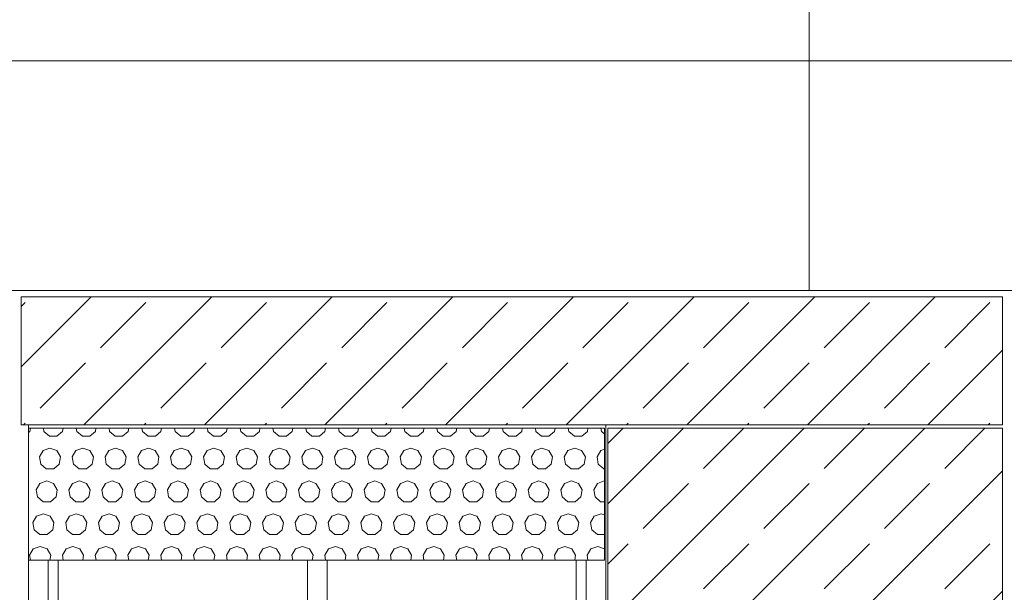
# Model space of a CAD drawing. Header units: millimetres. Extents: x 52659 to 1698020, y -10054 to 104697.
# Tile 186 of 256: x 197516 to 200518, y 13897 to 15644. Entities that reach past the tile are written whole.
import ezdxf

# ---------------------------------------------------------------- set-up
doc = ezdxf.new("R2010")
doc.units = ezdxf.units.MM
doc.header["$MEASUREMENT"] = 0
for name, color, linetype in [('02-04 BRISES SOLEILS CLAIRES', 7, 'Continuous'), ('02-04 CASSETTES CLAIRES', 7, 'Continuous'), ('02-04 Mur.Construction', 7, 'Continuous'), ('05-02 Cotation 200ème 100ème.Cotations', 7, 'Continuous'), ('08-01 2D Dessin général.2D', 7, 'Continuous'), ('Fenêtres ARCHICAD', 7, 'Continuous')]:
    doc.layers.add(name, color=color, linetype=linetype)
doc.styles.add('STYLE_GENERE_3', font='ARIALN.TTF')
doc.dimstyles.new('STYLE_GENERE__1', dxfattribs={"dimtxt": 200, "dimasz": 95, "dimexe": 0.18, "dimexo": 100, "dimgap": 0, "dimtad": 0, "dimlfac": 0.001, "dimzin": 0, "dimdsep": 46, "dimtxsty": 'STYLE_GENERE_3', "dimblk": 'ARROWHEAD_6', "dimblk1": 'ARROWHEAD_6', "dimblk2": 'ARROWHEAD_6', "dimcen": 0.09, "dimclrd": 7, "dimclre": 7, "dimclrt": 7, "dimazin": 0, "dimtfac": 1, "dimtdec": 4, "dimtmove": 2, "dimatfit": 3, "dimfxl": 1, "dimtolj": 1, "dimtzin": 0, "dimarcsym": 0})
doc.dimstyles.new('STYLE_GENERE__2', dxfattribs={"dimtxt": 200, "dimasz": 95, "dimexe": 0.18, "dimexo": 100, "dimgap": 0, "dimtad": 0, "dimlfac": 0.001, "dimzin": 0, "dimdsep": 46, "dimtxsty": 'STYLE_GENERE_3', "dimblk": 'ARROWHEAD_6', "dimblk1": 'ARROWHEAD_6', "dimblk2": 'ARROWHEAD_6', "dimcen": 0.09, "dimclrd": 7, "dimclre": 7, "dimclrt": 7, "dimazin": 0, "dimtfac": 1, "dimtdec": 4, "dimtmove": 0, "dimatfit": 3, "dimfxl": 1, "dimtolj": 1, "dimtzin": 0, "dimarcsym": 0})

# ---------------------------------------------------------------- blocks, each defined once
blk = doc.blocks.new('Élément de coupe_206_1', base_point=(131932.7, 5158.1))
at = {"layer": '02-04 Mur.Construction', "color": 7, "linetype": 'Continuous', "lineweight": 9}
for p, q in [((197542.7, 13146), (197542.7, 14408.1)), ((199302.7, 14408.1), (199302.7, 13146))]:
    blk.add_line(p, q, dxfattribs=at)
blk = doc.blocks.new('Élément de coupe_212_1', base_point=(131932.7, 5158.1))
at = {"layer": 'Fenêtres ARCHICAD', "color": 7, "linetype": 'Continuous', "lineweight": 5}
for p, q in [((197602.7, 13995.5), (197602.7, 13238.1)), ((197632.7, 13268.1), (197632.7, 13995.5)), ((198392.7, 13995.5), (198392.7, 13268.1)), ((198452.7, 13268.1), (198452.7, 13995.5)), ((199212.7, 13995.5), (199212.7, 13268.1)), ((199242.7, 13238.1), (199242.7, 13995.5)), ((198407.7, 13268.1), (197632.7, 13268.1)), ((198437.7, 13268.1), (198407.7, 13268.1)), ((199212.7, 13268.1), (198437.7, 13268.1)), ((197602.7, 13238.1), (199242.7, 13238.1)), ((197542.7, 13178.1), (199302.7, 13178.1)), ((197542.7, 13140.9), (197542.7, 13146)), ((197542.7, 13090.8), (197542.7, 13140.9)), ((199302.7, 13140.9), (197542.7, 13140.9)), ((199302.7, 13140.9), (199302.7, 13146)), ((199302.7, 13090.8), (199302.7, 13140.9)), ((199302.7, 13090.8), (197542.7, 13090.8))]:
    blk.add_line(p, q, dxfattribs=at)
blk = doc.blocks.new('Élément de coupe_236_1', base_point=(131932.7, 5158.1))
at = {"layer": '02-04 Mur.Construction', "color": 7, "linetype": 'Continuous', "lineweight": 9}
for p, q in [((220582.7, 15518.1), (134892.7, 15518.1)), ((220582.7, 14818.1), (134892.7, 14818.1))]:
    blk.add_line(p, q, dxfattribs=at)
blk = doc.blocks.new('*X346', base_point=(131932.7, 5158.1))
at = {"layer": '02-04 BRISES SOLEILS CLAIRES', "color": 7, "linetype": 'Continuous', "lineweight": 5}
for p, q in [((197542.7, 14384.8), (197546.4, 14388)), ((197546.4, 14388), (197548.2, 14398.1)), ((197588, 14398.1), (197589.8, 14388)), ((197589.8, 14388), (197606.9, 14373.6)), ((197629.3, 14373.6), (197646.4, 14388)), ((197646.4, 14388), (197648.2, 14398.1)), ((197688, 14398.1), (197689.8, 14388)), ((197689.8, 14388), (197706.9, 14373.6)), ((197729.3, 14373.6), (197746.4, 14388)), ((197746.4, 14388), (197748.2, 14398.1)), ((197788, 14398.1), (197789.8, 14388)), ((197789.8, 14388), (197806.9, 14373.6)), ((197829.3, 14373.6), (197846.4, 14388)), ((197846.4, 14388), (197848.2, 14398.1)), ((197888, 14398.1), (197889.8, 14388)), ((197889.8, 14388), (197906.9, 14373.6)), ((197929.3, 14373.6), (197946.4, 14388)), ((197946.4, 14388), (197948.2, 14398.1)), ((197988, 14398.1), (197989.8, 14388)), ((197989.8, 14388), (198006.9, 14373.6)), ((198029.3, 14373.6), (198046.4, 14388)), ((198046.4, 14388), (198048.2, 14398.1)), ((198088, 14398.1), (198089.8, 14388)), ((198089.8, 14388), (198106.9, 14373.6)), ((198129.3, 14373.6), (198146.4, 14388)), ((198146.4, 14388), (198148.2, 14398.1)), ((198188, 14398.1), (198189.8, 14388)), ((198189.8, 14388), (198206.9, 14373.6)), ((198229.3, 14373.6), (198246.4, 14388)), ((198246.4, 14388), (198248.2, 14398.1)), ((198288, 14398.1), (198289.8, 14388)), ((198289.8, 14388), (198306.9, 14373.6)), ((198329.3, 14373.6), (198346.4, 14388)), ((198346.4, 14388), (198348.2, 14398.1)), ((198388, 14398.1), (198389.8, 14388)), ((198389.8, 14388), (198406.9, 14373.6)), ((198429.3, 14373.6), (198446.4, 14388)), ((198446.4, 14388), (198448.2, 14398.1)), ((198488, 14398.1), (198489.8, 14388)), ((198489.8, 14388), (198506.9, 14373.6)), ((198529.3, 14373.6), (198546.4, 14388)), ((198546.4, 14388), (198548.2, 14398.1)), ((198588, 14398.1), (198589.8, 14388)), ((198589.8, 14388), (198606.9, 14373.6)), ((198629.3, 14373.6), (198646.4, 14388)), ((198646.4, 14388), (198648.2, 14398.1)), ((198688, 14398.1), (198689.8, 14388)), ((198689.8, 14388), (198706.9, 14373.6)), ((198729.3, 14373.6), (198746.4, 14388)), ((198746.4, 14388), (198748.2, 14398.1)), ((198788, 14398.1), (198789.8, 14388)), ((198789.8, 14388), (198806.9, 14373.6)), ((198829.3, 14373.6), (198846.4, 14388)), ((198846.4, 14388), (198848.2, 14398.1)), ((198888, 14398.1), (198889.8, 14388)), ((198889.8, 14388), (198906.9, 14373.6)), ((198929.3, 14373.6), (198946.4, 14388)), ((198946.4, 14388), (198948.2, 14398.1)), ((198988, 14398.1), (198989.8, 14388)), ((198989.8, 14388), (199006.9, 14373.6)), ((199029.3, 14373.6), (199046.4, 14388)), ((199046.4, 14388), (199048.2, 14398.1)), ((199088, 14398.1), (199089.8, 14388)), ((199089.8, 14388), (199106.9, 14373.6)), ((199129.3, 14373.6), (199146.4, 14388)), ((199146.4, 14388), (199148.2, 14398.1)), ((199188, 14398.1), (199189.8, 14388)), ((199189.8, 14388), (199206.9, 14373.6)), ((199229.3, 14373.6), (199246.4, 14388)), ((199246.4, 14388), (199248.2, 14398.1)), ((199288, 14398.1), (199289.8, 14388)), ((199289.8, 14388), (199298.8, 14380.4)), ((197606.9, 14373.6), (197629.3, 14373.6)), ((197706.9, 14373.6), (197729.3, 14373.6)), ((197806.9, 14373.6), (197829.3, 14373.6)), ((197906.9, 14373.6), (197929.3, 14373.6)), ((198006.9, 14373.6), (198029.3, 14373.6)), ((198106.9, 14373.6), (198129.3, 14373.6)), ((198206.9, 14373.6), (198229.3, 14373.6)), ((198306.9, 14373.6), (198329.3, 14373.6)), ((198406.9, 14373.6), (198429.3, 14373.6)), ((198506.9, 14373.6), (198529.3, 14373.6)), ((198606.9, 14373.6), (198629.3, 14373.6)), ((198706.9, 14373.6), (198729.3, 14373.6)), ((198806.9, 14373.6), (198829.3, 14373.6)), ((198906.9, 14373.6), (198929.3, 14373.6)), ((199006.9, 14373.6), (199029.3, 14373.6)), ((199106.9, 14373.6), (199129.3, 14373.6)), ((199206.9, 14373.6), (199229.3, 14373.6)), ((197587.1, 14329.4), (197575.9, 14310)), ((197608.1, 14337), (197587.1, 14329.4)), ((197629.1, 14329.4), (197608.1, 14337)), ((197640.3, 14310), (197629.1, 14329.4)), ((197687.1, 14329.4), (197675.9, 14310)), ((197708.1, 14337), (197687.1, 14329.4)), ((197729.1, 14329.4), (197708.1, 14337)), ((197740.3, 14310), (197729.1, 14329.4)), ((197787.1, 14329.4), (197775.9, 14310)), ((197808.1, 14337), (197787.1, 14329.4)), ((197829.1, 14329.4), (197808.1, 14337)), ((197840.3, 14310), (197829.1, 14329.4)), ((197887.1, 14329.4), (197875.9, 14310)), ((197908.1, 14337), (197887.1, 14329.4)), ((197929.1, 14329.4), (197908.1, 14337)), ((197940.3, 14310), (197929.1, 14329.4)), ((197987.1, 14329.4), (197975.9, 14310)), ((198008.1, 14337), (197987.1, 14329.4)), ((198029.1, 14329.4), (198008.1, 14337)), ((198040.3, 14310), (198029.1, 14329.4)), ((198087.1, 14329.4), (198075.9, 14310)), ((198108.1, 14337), (198087.1, 14329.4)), ((198129.1, 14329.4), (198108.1, 14337)), ((198140.3, 14310), (198129.1, 14329.4)), ((198187.1, 14329.4), (198175.9, 14310)), ((198208.1, 14337), (198187.1, 14329.4)), ((198229.1, 14329.4), (198208.1, 14337)), ((198240.3, 14310), (198229.1, 14329.4)), ((198287.1, 14329.4), (198275.9, 14310)), ((198308.1, 14337), (198287.1, 14329.4)), ((198329.1, 14329.4), (198308.1, 14337)), ((198340.3, 14310), (198329.1, 14329.4)), ((198387.1, 14329.4), (198375.9, 14310)), ((198408.1, 14337), (198387.1, 14329.4)), ((198429.1, 14329.4), (198408.1, 14337)), ((198440.3, 14310), (198429.1, 14329.4)), ((198487.1, 14329.4), (198475.9, 14310)), ((198508.1, 14337), (198487.1, 14329.4)), ((198529.1, 14329.4), (198508.1, 14337)), ((198540.3, 14310), (198529.1, 14329.4)), ((198587.1, 14329.4), (198575.9, 14310)), ((198608.1, 14337), (198587.1, 14329.4)), ((198629.1, 14329.4), (198608.1, 14337)), ((198640.3, 14310), (198629.1, 14329.4)), ((198687.1, 14329.4), (198675.9, 14310)), ((198708.1, 14337), (198687.1, 14329.4)), ((198729.1, 14329.4), (198708.1, 14337)), ((198740.3, 14310), (198729.1, 14329.4)), ((198787.1, 14329.4), (198775.9, 14310)), ((198808.1, 14337), (198787.1, 14329.4)), ((198829.1, 14329.4), (198808.1, 14337)), ((198840.3, 14310), (198829.1, 14329.4)), ((198887.1, 14329.4), (198875.9, 14310)), ((198908.1, 14337), (198887.1, 14329.4)), ((198929.1, 14329.4), (198908.1, 14337)), ((198940.3, 14310), (198929.1, 14329.4)), ((198987.1, 14329.4), (198975.9, 14310)), ((199008.1, 14337), (198987.1, 14329.4)), ((199029.1, 14329.4), (199008.1, 14337)), ((199040.3, 14310), (199029.1, 14329.4)), ((199087.1, 14329.4), (199075.9, 14310)), ((199108.1, 14337), (199087.1, 14329.4)), ((199129.1, 14329.4), (199108.1, 14337)), ((199140.3, 14310), (199129.1, 14329.4)), ((199187.1, 14329.4), (199175.9, 14310)), ((199208.1, 14337), (199187.1, 14329.4)), ((199229.1, 14329.4), (199208.1, 14337)), ((199240.3, 14310), (199229.1, 14329.4)), ((199287.1, 14329.4), (199275.9, 14310)), ((199298.8, 14333.6), (199287.1, 14329.4)), ((197575.9, 14310), (197579.8, 14288)), ((197636.4, 14288), (197640.3, 14310)), ((197675.9, 14310), (197679.8, 14288)), ((197736.4, 14288), (197740.3, 14310)), ((197775.9, 14310), (197779.8, 14288)), ((197836.4, 14288), (197840.3, 14310)), ((197875.9, 14310), (197879.8, 14288)), ((197936.4, 14288), (197940.3, 14310)), ((197975.9, 14310), (197979.8, 14288)), ((198036.4, 14288), (198040.3, 14310)), ((198075.9, 14310), (198079.8, 14288)), ((198136.4, 14288), (198140.3, 14310)), ((198175.9, 14310), (198179.8, 14288)), ((198236.4, 14288), (198240.3, 14310)), ((198275.9, 14310), (198279.8, 14288)), ((198336.4, 14288), (198340.3, 14310)), ((198375.9, 14310), (198379.8, 14288)), ((198436.4, 14288), (198440.3, 14310)), ((198475.9, 14310), (198479.8, 14288)), ((198536.4, 14288), (198540.3, 14310)), ((198575.9, 14310), (198579.8, 14288)), ((198636.4, 14288), (198640.3, 14310)), ((198675.9, 14310), (198679.8, 14288)), ((198736.4, 14288), (198740.3, 14310)), ((198775.9, 14310), (198779.8, 14288)), ((198836.4, 14288), (198840.3, 14310)), ((198875.9, 14310), (198879.8, 14288)), ((198936.4, 14288), (198940.3, 14310)), ((198975.9, 14310), (198979.8, 14288)), ((199036.4, 14288), (199040.3, 14310)), ((199075.9, 14310), (199079.8, 14288)), ((199136.4, 14288), (199140.3, 14310)), ((199175.9, 14310), (199179.8, 14288)), ((199236.4, 14288), (199240.3, 14310)), ((199275.9, 14310), (199279.8, 14288)), ((197579.8, 14288), (197596.9, 14273.6)), ((197596.9, 14273.6), (197619.3, 14273.6)), ((197619.3, 14273.6), (197636.4, 14288)), ((197679.8, 14288), (197696.9, 14273.6)), ((197696.9, 14273.6), (197719.3, 14273.6)), ((197719.3, 14273.6), (197736.4, 14288)), ((197779.8, 14288), (197796.9, 14273.6)), ((197796.9, 14273.6), (197819.3, 14273.6)), ((197819.3, 14273.6), (197836.4, 14288)), ((197879.8, 14288), (197896.9, 14273.6)), ((197896.9, 14273.6), (197919.3, 14273.6)), ((197919.3, 14273.6), (197936.4, 14288)), ((197979.8, 14288), (197996.9, 14273.6)), ((197996.9, 14273.6), (198019.3, 14273.6)), ((198019.3, 14273.6), (198036.4, 14288)), ((198079.8, 14288), (198096.9, 14273.6)), ((198096.9, 14273.6), (198119.3, 14273.6)), ((198119.3, 14273.6), (198136.4, 14288)), ((198179.8, 14288), (198196.9, 14273.6)), ((198196.9, 14273.6), (198219.3, 14273.6)), ((198219.3, 14273.6), (198236.4, 14288)), ((198279.8, 14288), (198296.9, 14273.6)), ((198296.9, 14273.6), (198319.3, 14273.6)), ((198319.3, 14273.6), (198336.4, 14288)), ((198379.8, 14288), (198396.9, 14273.6)), ((198396.9, 14273.6), (198419.3, 14273.6)), ((198419.3, 14273.6), (198436.4, 14288)), ((198479.8, 14288), (198496.9, 14273.6)), ((198496.9, 14273.6), (198519.3, 14273.6)), ((198519.3, 14273.6), (198536.4, 14288)), ((198579.8, 14288), (198596.9, 14273.6)), ((198596.9, 14273.6), (198619.3, 14273.6)), ((198619.3, 14273.6), (198636.4, 14288)), ((198679.8, 14288), (198696.9, 14273.6)), ((198696.9, 14273.6), (198719.3, 14273.6)), ((198719.3, 14273.6), (198736.4, 14288)), ((198779.8, 14288), (198796.9, 14273.6)), ((198796.9, 14273.6), (198819.3, 14273.6)), ((198819.3, 14273.6), (198836.4, 14288)), ((198879.8, 14288), (198896.9, 14273.6)), ((198896.9, 14273.6), (198919.3, 14273.6)), ((198919.3, 14273.6), (198936.4, 14288)), ((198979.8, 14288), (198996.9, 14273.6)), ((198996.9, 14273.6), (199019.3, 14273.6)), ((199019.3, 14273.6), (199036.4, 14288)), ((199079.8, 14288), (199096.9, 14273.6)), ((199096.9, 14273.6), (199119.3, 14273.6)), ((199119.3, 14273.6), (199136.4, 14288)), ((199179.8, 14288), (199196.9, 14273.6)), ((199196.9, 14273.6), (199219.3, 14273.6)), ((199219.3, 14273.6), (199236.4, 14288)), ((199279.8, 14288), (199296.9, 14273.6)), ((199296.9, 14273.6), (199298.8, 14273.6)), ((197598.1, 14237), (197577.1, 14229.4)), ((197619.1, 14229.4), (197598.1, 14237)), ((197698.1, 14237), (197677.1, 14229.4)), ((197719.1, 14229.4), (197698.1, 14237)), ((197798.1, 14237), (197777.1, 14229.4)), ((197819.1, 14229.4), (197798.1, 14237)), ((197898.1, 14237), (197877.1, 14229.4)), ((197919.1, 14229.4), (197898.1, 14237)), ((197998.1, 14237), (197977.1, 14229.4)), ((198019.1, 14229.4), (197998.1, 14237)), ((198098.1, 14237), (198077.1, 14229.4)), ((198119.1, 14229.4), (198098.1, 14237)), ((198198.1, 14237), (198177.1, 14229.4)), ((198219.1, 14229.4), (198198.1, 14237)), ((198298.1, 14237), (198277.1, 14229.4)), ((198319.1, 14229.4), (198298.1, 14237)), ((198398.1, 14237), (198377.1, 14229.4)), ((198419.1, 14229.4), (198398.1, 14237)), ((198498.1, 14237), (198477.1, 14229.4)), ((198519.1, 14229.4), (198498.1, 14237)), ((198598.1, 14237), (198577.1, 14229.4)), ((198619.1, 14229.4), (198598.1, 14237)), ((198698.1, 14237), (198677.1, 14229.4)), ((198719.1, 14229.4), (198698.1, 14237)), ((198798.1, 14237), (198777.1, 14229.4)), ((198819.1, 14229.4), (198798.1, 14237)), ((198898.1, 14237), (198877.1, 14229.4)), ((198919.1, 14229.4), (198898.1, 14237)), ((198998.1, 14237), (198977.1, 14229.4)), ((199019.1, 14229.4), (198998.1, 14237)), ((199098.1, 14237), (199077.1, 14229.4)), ((199119.1, 14229.4), (199098.1, 14237)), ((199198.1, 14237), (199177.1, 14229.4)), ((199219.1, 14229.4), (199198.1, 14237)), ((199298.1, 14237), (199277.1, 14229.4)), ((199298.8, 14236.8), (199298.1, 14237)), ((197577.1, 14229.4), (197565.9, 14210)), ((197565.9, 14210), (197569.8, 14188)), ((197630.3, 14210), (197619.1, 14229.4)), ((197626.4, 14188), (197630.3, 14210)), ((197677.1, 14229.4), (197665.9, 14210)), ((197665.9, 14210), (197669.8, 14188)), ((197730.3, 14210), (197719.1, 14229.4)), ((197726.4, 14188), (197730.3, 14210)), ((197777.1, 14229.4), (197765.9, 14210)), ((197765.9, 14210), (197769.8, 14188)), ((197830.3, 14210), (197819.1, 14229.4)), ((197826.4, 14188), (197830.3, 14210)), ((197877.1, 14229.4), (197865.9, 14210)), ((197865.9, 14210), (197869.8, 14188)), ((197930.3, 14210), (197919.1, 14229.4)), ((197926.4, 14188), (197930.3, 14210)), ((197977.1, 14229.4), (197965.9, 14210)), ((197965.9, 14210), (197969.8, 14188)), ((198030.3, 14210), (198019.1, 14229.4)), ((198026.4, 14188), (198030.3, 14210)), ((198077.1, 14229.4), (198065.9, 14210)), ((198065.9, 14210), (198069.8, 14188)), ((198130.3, 14210), (198119.1, 14229.4)), ((198126.4, 14188), (198130.3, 14210)), ((198177.1, 14229.4), (198165.9, 14210)), ((198165.9, 14210), (198169.8, 14188)), ((198230.3, 14210), (198219.1, 14229.4)), ((198226.4, 14188), (198230.3, 14210)), ((198277.1, 14229.4), (198265.9, 14210)), ((198265.9, 14210), (198269.8, 14188)), ((198330.3, 14210), (198319.1, 14229.4)), ((198326.4, 14188), (198330.3, 14210)), ((198377.1, 14229.4), (198365.9, 14210)), ((198365.9, 14210), (198369.8, 14188)), ((198430.3, 14210), (198419.1, 14229.4)), ((198426.4, 14188), (198430.3, 14210)), ((198477.1, 14229.4), (198465.9, 14210)), ((198465.9, 14210), (198469.8, 14188)), ((198530.3, 14210), (198519.1, 14229.4)), ((198526.4, 14188), (198530.3, 14210)), ((198577.1, 14229.4), (198565.9, 14210)), ((198565.9, 14210), (198569.8, 14188)), ((198630.3, 14210), (198619.1, 14229.4)), ((198626.4, 14188), (198630.3, 14210)), ((198677.1, 14229.4), (198665.9, 14210)), ((198665.9, 14210), (198669.8, 14188)), ((198730.3, 14210), (198719.1, 14229.4)), ((198726.4, 14188), (198730.3, 14210)), ((198777.1, 14229.4), (198765.9, 14210)), ((198765.9, 14210), (198769.8, 14188)), ((198830.3, 14210), (198819.1, 14229.4)), ((198826.4, 14188), (198830.3, 14210)), ((198877.1, 14229.4), (198865.9, 14210)), ((198865.9, 14210), (198869.8, 14188)), ((198930.3, 14210), (198919.1, 14229.4)), ((198926.4, 14188), (198930.3, 14210)), ((198977.1, 14229.4), (198965.9, 14210)), ((198965.9, 14210), (198969.8, 14188)), ((199030.3, 14210), (199019.1, 14229.4)), ((199026.4, 14188), (199030.3, 14210)), ((199077.1, 14229.4), (199065.9, 14210)), ((199065.9, 14210), (199069.8, 14188)), ((199130.3, 14210), (199119.1, 14229.4)), ((199126.4, 14188), (199130.3, 14210)), ((199177.1, 14229.4), (199165.9, 14210)), ((199165.9, 14210), (199169.8, 14188)), ((199230.3, 14210), (199219.1, 14229.4)), ((199226.4, 14188), (199230.3, 14210)), ((199277.1, 14229.4), (199265.9, 14210)), ((199265.9, 14210), (199269.8, 14188)), ((197569.8, 14188), (197586.9, 14173.6)), ((197586.9, 14173.6), (197609.3, 14173.6)), ((197609.3, 14173.6), (197626.4, 14188)), ((197669.8, 14188), (197686.9, 14173.6)), ((197686.9, 14173.6), (197709.3, 14173.6)), ((197709.3, 14173.6), (197726.4, 14188)), ((197769.8, 14188), (197786.9, 14173.6)), ((197786.9, 14173.6), (197809.3, 14173.6)), ((197809.3, 14173.6), (197826.4, 14188)), ((197869.8, 14188), (197886.9, 14173.6)), ((197886.9, 14173.6), (197909.3, 14173.6)), ((197909.3, 14173.6), (197926.4, 14188)), ((197969.8, 14188), (197986.9, 14173.6)), ((197986.9, 14173.6), (198009.3, 14173.6)), ((198009.3, 14173.6), (198026.4, 14188)), ((198069.8, 14188), (198086.9, 14173.6)), ((198086.9, 14173.6), (198109.3, 14173.6)), ((198109.3, 14173.6), (198126.4, 14188)), ((198169.8, 14188), (198186.9, 14173.6)), ((198186.9, 14173.6), (198209.3, 14173.6)), ((198209.3, 14173.6), (198226.4, 14188)), ((198269.8, 14188), (198286.9, 14173.6)), ((198286.9, 14173.6), (198309.3, 14173.6)), ((198309.3, 14173.6), (198326.4, 14188)), ((198369.8, 14188), (198386.9, 14173.6)), ((198386.9, 14173.6), (198409.3, 14173.6)), ((198409.3, 14173.6), (198426.4, 14188)), ((198469.8, 14188), (198486.9, 14173.6)), ((198486.9, 14173.6), (198509.3, 14173.6)), ((198509.3, 14173.6), (198526.4, 14188)), ((198569.8, 14188), (198586.9, 14173.6)), ((198586.9, 14173.6), (198609.3, 14173.6)), ((198609.3, 14173.6), (198626.4, 14188)), ((198669.8, 14188), (198686.9, 14173.6)), ((198686.9, 14173.6), (198709.3, 14173.6)), ((198709.3, 14173.6), (198726.4, 14188)), ((198769.8, 14188), (198786.9, 14173.6)), ((198786.9, 14173.6), (198809.3, 14173.6)), ((198809.3, 14173.6), (198826.4, 14188)), ((198869.8, 14188), (198886.9, 14173.6)), ((198886.9, 14173.6), (198909.3, 14173.6)), ((198909.3, 14173.6), (198926.4, 14188)), ((198969.8, 14188), (198986.9, 14173.6)), ((198986.9, 14173.6), (199009.3, 14173.6)), ((199009.3, 14173.6), (199026.4, 14188)), ((199069.8, 14188), (199086.9, 14173.6)), ((199086.9, 14173.6), (199109.3, 14173.6)), ((199109.3, 14173.6), (199126.4, 14188)), ((199169.8, 14188), (199186.9, 14173.6)), ((199186.9, 14173.6), (199209.3, 14173.6)), ((199209.3, 14173.6), (199226.4, 14188)), ((199269.8, 14188), (199286.9, 14173.6)), ((199286.9, 14173.6), (199298.8, 14173.6)), ((197567.1, 14129.4), (197555.9, 14110)), ((197555.9, 14110), (197559.8, 14088)), ((197588.1, 14137), (197567.1, 14129.4)), ((197609.1, 14129.4), (197588.1, 14137)), ((197620.3, 14110), (197609.1, 14129.4)), ((197616.4, 14088), (197620.3, 14110)), ((197667.1, 14129.4), (197655.9, 14110)), ((197655.9, 14110), (197659.8, 14088)), ((197688.1, 14137), (197667.1, 14129.4)), ((197709.1, 14129.4), (197688.1, 14137)), ((197720.3, 14110), (197709.1, 14129.4)), ((197716.4, 14088), (197720.3, 14110)), ((197767.1, 14129.4), (197755.9, 14110)), ((197755.9, 14110), (197759.8, 14088)), ((197788.1, 14137), (197767.1, 14129.4)), ((197809.1, 14129.4), (197788.1, 14137)), ((197820.3, 14110), (197809.1, 14129.4)), ((197816.4, 14088), (197820.3, 14110)), ((197867.1, 14129.4), (197855.9, 14110)), ((197855.9, 14110), (197859.8, 14088)), ((197888.1, 14137), (197867.1, 14129.4)), ((197909.1, 14129.4), (197888.1, 14137)), ((197920.3, 14110), (197909.1, 14129.4)), ((197916.4, 14088), (197920.3, 14110)), ((197967.1, 14129.4), (197955.9, 14110)), ((197955.9, 14110), (197959.8, 14088)), ((197988.1, 14137), (197967.1, 14129.4)), ((198009.1, 14129.4), (197988.1, 14137)), ((198020.3, 14110), (198009.1, 14129.4)), ((198016.4, 14088), (198020.3, 14110)), ((198067.1, 14129.4), (198055.9, 14110)), ((198055.9, 14110), (198059.8, 14088)), ((198088.1, 14137), (198067.1, 14129.4)), ((198109.1, 14129.4), (198088.1, 14137)), ((198120.3, 14110), (198109.1, 14129.4)), ((198116.4, 14088), (198120.3, 14110)), ((198167.1, 14129.4), (198155.9, 14110)), ((198155.9, 14110), (198159.8, 14088)), ((198188.1, 14137), (198167.1, 14129.4)), ((198209.1, 14129.4), (198188.1, 14137)), ((198220.3, 14110), (198209.1, 14129.4)), ((198216.4, 14088), (198220.3, 14110)), ((198267.1, 14129.4), (198255.9, 14110)), ((198255.9, 14110), (198259.8, 14088)), ((198288.1, 14137), (198267.1, 14129.4)), ((198309.1, 14129.4), (198288.1, 14137)), ((198320.3, 14110), (198309.1, 14129.4)), ((198316.4, 14088), (198320.3, 14110)), ((198367.1, 14129.4), (198355.9, 14110)), ((198355.9, 14110), (198359.8, 14088)), ((198388.1, 14137), (198367.1, 14129.4)), ((198409.1, 14129.4), (198388.1, 14137)), ((198420.3, 14110), (198409.1, 14129.4)), ((198416.4, 14088), (198420.3, 14110)), ((198467.1, 14129.4), (198455.9, 14110)), ((198455.9, 14110), (198459.8, 14088)), ((198488.1, 14137), (198467.1, 14129.4)), ((198509.1, 14129.4), (198488.1, 14137)), ((198520.3, 14110), (198509.1, 14129.4)), ((198516.4, 14088), (198520.3, 14110)), ((198567.1, 14129.4), (198555.9, 14110)), ((198555.9, 14110), (198559.8, 14088)), ((198588.1, 14137), (198567.1, 14129.4)), ((198609.1, 14129.4), (198588.1, 14137)), ((198620.3, 14110), (198609.1, 14129.4)), ((198616.4, 14088), (198620.3, 14110)), ((198667.1, 14129.4), (198655.9, 14110)), ((198655.9, 14110), (198659.8, 14088)), ((198688.1, 14137), (198667.1, 14129.4)), ((198709.1, 14129.4), (198688.1, 14137)), ((198720.3, 14110), (198709.1, 14129.4)), ((198716.4, 14088), (198720.3, 14110)), ((198767.1, 14129.4), (198755.9, 14110)), ((198755.9, 14110), (198759.8, 14088)), ((198788.1, 14137), (198767.1, 14129.4)), ((198809.1, 14129.4), (198788.1, 14137)), ((198820.3, 14110), (198809.1, 14129.4)), ((198816.4, 14088), (198820.3, 14110)), ((198867.1, 14129.4), (198855.9, 14110)), ((198855.9, 14110), (198859.8, 14088)), ((198888.1, 14137), (198867.1, 14129.4)), ((198909.1, 14129.4), (198888.1, 14137)), ((198920.3, 14110), (198909.1, 14129.4)), ((198916.4, 14088), (198920.3, 14110)), ((198967.1, 14129.4), (198955.9, 14110)), ((198955.9, 14110), (198959.8, 14088)), ((198988.1, 14137), (198967.1, 14129.4)), ((199009.1, 14129.4), (198988.1, 14137)), ((199020.3, 14110), (199009.1, 14129.4)), ((199016.4, 14088), (199020.3, 14110)), ((199067.1, 14129.4), (199055.9, 14110)), ((199055.9, 14110), (199059.8, 14088)), ((199088.1, 14137), (199067.1, 14129.4)), ((199109.1, 14129.4), (199088.1, 14137)), ((199120.3, 14110), (199109.1, 14129.4)), ((199116.4, 14088), (199120.3, 14110)), ((199167.1, 14129.4), (199155.9, 14110)), ((199155.9, 14110), (199159.8, 14088)), ((199188.1, 14137), (199167.1, 14129.4)), ((199209.1, 14129.4), (199188.1, 14137)), ((199220.3, 14110), (199209.1, 14129.4)), ((199216.4, 14088), (199220.3, 14110)), ((199267.1, 14129.4), (199255.9, 14110)), ((199255.9, 14110), (199259.8, 14088)), ((199288.1, 14137), (199267.1, 14129.4)), ((199298.8, 14133.2), (199288.1, 14137)), ((197559.8, 14088), (197576.9, 14073.6)), ((197599.3, 14073.6), (197616.4, 14088)), ((197659.8, 14088), (197676.9, 14073.6)), ((197699.3, 14073.6), (197716.4, 14088)), ((197759.8, 14088), (197776.9, 14073.6)), ((197799.3, 14073.6), (197816.4, 14088)), ((197859.8, 14088), (197876.9, 14073.6)), ((197899.3, 14073.6), (197916.4, 14088)), ((197959.8, 14088), (197976.9, 14073.6)), ((197999.3, 14073.6), (198016.4, 14088)), ((198059.8, 14088), (198076.9, 14073.6)), ((198099.3, 14073.6), (198116.4, 14088)), ((198159.8, 14088), (198176.9, 14073.6)), ((198199.3, 14073.6), (198216.4, 14088)), ((198259.8, 14088), (198276.9, 14073.6)), ((198299.3, 14073.6), (198316.4, 14088)), ((198359.8, 14088), (198376.9, 14073.6)), ((198399.3, 14073.6), (198416.4, 14088)), ((198459.8, 14088), (198476.9, 14073.6)), ((198499.3, 14073.6), (198516.4, 14088)), ((198559.8, 14088), (198576.9, 14073.6)), ((198599.3, 14073.6), (198616.4, 14088)), ((198659.8, 14088), (198676.9, 14073.6)), ((198699.3, 14073.6), (198716.4, 14088)), ((198759.8, 14088), (198776.9, 14073.6)), ((198799.3, 14073.6), (198816.4, 14088)), ((198859.8, 14088), (198876.9, 14073.6)), ((198899.3, 14073.6), (198916.4, 14088)), ((198959.8, 14088), (198976.9, 14073.6)), ((198999.3, 14073.6), (199016.4, 14088)), ((199059.8, 14088), (199076.9, 14073.6)), ((199099.3, 14073.6), (199116.4, 14088)), ((199159.8, 14088), (199176.9, 14073.6)), ((199199.3, 14073.6), (199216.4, 14088)), ((199259.8, 14088), (199276.9, 14073.6)), ((197576.9, 14073.6), (197599.3, 14073.6)), ((197676.9, 14073.6), (197699.3, 14073.6)), ((197776.9, 14073.6), (197799.3, 14073.6)), ((197876.9, 14073.6), (197899.3, 14073.6)), ((197976.9, 14073.6), (197999.3, 14073.6)), ((198076.9, 14073.6), (198099.3, 14073.6)), ((198176.9, 14073.6), (198199.3, 14073.6)), ((198276.9, 14073.6), (198299.3, 14073.6)), ((198376.9, 14073.6), (198399.3, 14073.6)), ((198476.9, 14073.6), (198499.3, 14073.6)), ((198576.9, 14073.6), (198599.3, 14073.6)), ((198676.9, 14073.6), (198699.3, 14073.6)), ((198776.9, 14073.6), (198799.3, 14073.6)), ((198876.9, 14073.6), (198899.3, 14073.6)), ((198976.9, 14073.6), (198999.3, 14073.6)), ((199076.9, 14073.6), (199099.3, 14073.6)), ((199176.9, 14073.6), (199199.3, 14073.6)), ((199276.9, 14073.6), (199298.8, 14073.6)), ((197557.1, 14029.4), (197545.9, 14010)), ((197578.1, 14037), (197557.1, 14029.4)), ((197599.1, 14029.4), (197578.1, 14037)), ((197610.3, 14010), (197599.1, 14029.4)), ((197657.1, 14029.4), (197645.9, 14010)), ((197678.1, 14037), (197657.1, 14029.4)), ((197699.1, 14029.4), (197678.1, 14037)), ((197710.3, 14010), (197699.1, 14029.4)), ((197757.1, 14029.4), (197745.9, 14010)), ((197778.1, 14037), (197757.1, 14029.4)), ((197799.1, 14029.4), (197778.1, 14037)), ((197810.3, 14010), (197799.1, 14029.4)), ((197857.1, 14029.4), (197845.9, 14010)), ((197878.1, 14037), (197857.1, 14029.4)), ((197899.1, 14029.4), (197878.1, 14037)), ((197910.3, 14010), (197899.1, 14029.4)), ((197957.1, 14029.4), (197945.9, 14010)), ((197978.1, 14037), (197957.1, 14029.4)), ((197999.1, 14029.4), (197978.1, 14037)), ((198010.3, 14010), (197999.1, 14029.4)), ((198057.1, 14029.4), (198045.9, 14010)), ((198078.1, 14037), (198057.1, 14029.4)), ((198099.1, 14029.4), (198078.1, 14037)), ((198110.3, 14010), (198099.1, 14029.4)), ((198157.1, 14029.4), (198145.9, 14010)), ((198178.1, 14037), (198157.1, 14029.4)), ((198199.1, 14029.4), (198178.1, 14037)), ((198210.3, 14010), (198199.1, 14029.4)), ((198257.1, 14029.4), (198245.9, 14010)), ((198278.1, 14037), (198257.1, 14029.4)), ((198299.1, 14029.4), (198278.1, 14037)), ((198310.3, 14010), (198299.1, 14029.4)), ((198357.1, 14029.4), (198345.9, 14010)), ((198378.1, 14037), (198357.1, 14029.4)), ((198399.1, 14029.4), (198378.1, 14037)), ((198410.3, 14010), (198399.1, 14029.4)), ((198457.1, 14029.4), (198445.9, 14010)), ((198478.1, 14037), (198457.1, 14029.4)), ((198499.1, 14029.4), (198478.1, 14037)), ((198510.3, 14010), (198499.1, 14029.4)), ((198557.1, 14029.4), (198545.9, 14010)), ((198578.1, 14037), (198557.1, 14029.4)), ((198599.1, 14029.4), (198578.1, 14037)), ((198610.3, 14010), (198599.1, 14029.4)), ((198657.1, 14029.4), (198645.9, 14010)), ((198678.1, 14037), (198657.1, 14029.4)), ((198699.1, 14029.4), (198678.1, 14037)), ((198710.3, 14010), (198699.1, 14029.4)), ((198757.1, 14029.4), (198745.9, 14010)), ((198778.1, 14037), (198757.1, 14029.4)), ((198799.1, 14029.4), (198778.1, 14037)), ((198810.3, 14010), (198799.1, 14029.4)), ((198857.1, 14029.4), (198845.9, 14010)), ((198878.1, 14037), (198857.1, 14029.4)), ((198899.1, 14029.4), (198878.1, 14037)), ((198910.3, 14010), (198899.1, 14029.4)), ((198957.1, 14029.4), (198945.9, 14010)), ((198978.1, 14037), (198957.1, 14029.4)), ((198999.1, 14029.4), (198978.1, 14037)), ((199010.3, 14010), (198999.1, 14029.4)), ((199057.1, 14029.4), (199045.9, 14010)), ((199078.1, 14037), (199057.1, 14029.4)), ((199099.1, 14029.4), (199078.1, 14037)), ((199110.3, 14010), (199099.1, 14029.4)), ((199157.1, 14029.4), (199145.9, 14010)), ((199178.1, 14037), (199157.1, 14029.4)), ((199199.1, 14029.4), (199178.1, 14037)), ((199210.3, 14010), (199199.1, 14029.4)), ((199257.1, 14029.4), (199245.9, 14010)), ((199278.1, 14037), (199257.1, 14029.4)), ((199298.8, 14029.5), (199278.1, 14037)), ((197545.9, 14010), (197548.4, 13995.5)), ((197607.8, 13995.5), (197610.3, 14010)), ((197645.9, 14010), (197648.4, 13995.5)), ((197707.8, 13995.5), (197710.3, 14010)), ((197745.9, 14010), (197748.4, 13995.5)), ((197807.8, 13995.5), (197810.3, 14010)), ((197845.9, 14010), (197848.4, 13995.5)), ((197907.8, 13995.5), (197910.3, 14010)), ((197945.9, 14010), (197948.4, 13995.5)), ((198007.8, 13995.5), (198010.3, 14010)), ((198045.9, 14010), (198048.4, 13995.5)), ((198107.8, 13995.5), (198110.3, 14010)), ((198145.9, 14010), (198148.4, 13995.5)), ((198207.8, 13995.5), (198210.3, 14010)), ((198245.9, 14010), (198248.4, 13995.5)), ((198307.8, 13995.5), (198310.3, 14010)), ((198345.9, 14010), (198348.4, 13995.5)), ((198407.8, 13995.5), (198410.3, 14010)), ((198445.9, 14010), (198448.4, 13995.5)), ((198507.8, 13995.5), (198510.3, 14010)), ((198545.9, 14010), (198548.4, 13995.5)), ((198607.8, 13995.5), (198610.3, 14010)), ((198645.9, 14010), (198648.4, 13995.5)), ((198707.8, 13995.5), (198710.3, 14010)), ((198745.9, 14010), (198748.4, 13995.5)), ((198807.8, 13995.5), (198810.3, 14010)), ((198845.9, 14010), (198848.4, 13995.5)), ((198907.8, 13995.5), (198910.3, 14010)), ((198945.9, 14010), (198948.4, 13995.5)), ((199007.8, 13995.5), (199010.3, 14010)), ((199045.9, 14010), (199048.4, 13995.5)), ((199107.8, 13995.5), (199110.3, 14010)), ((199145.9, 14010), (199148.4, 13995.5)), ((199207.8, 13995.5), (199210.3, 14010)), ((199245.9, 14010), (199248.4, 13995.5))]:
    blk.add_line(p, q, dxfattribs=at)
blk = doc.blocks.new('Élément de coupe_322_1', base_point=(131932.7, 5158.1))
at = {"layer": '02-04 BRISES SOLEILS CLAIRES', "color": 7, "linetype": 'Continuous', "lineweight": 9}
for p, q in [((199298.8, 14398.1), (197542.7, 14398.1)), ((199298.8, 13995.5), (199298.8, 14398.1)), ((197542.7, 13995.5), (199298.8, 13995.5))]:
    blk.add_line(p, q, dxfattribs=at)
at = {"layer": '02-04 BRISES SOLEILS CLAIRES', "lineweight": 0}
blk.add_blockref('*X346', (131932.7, 5158.1), dxfattribs=at)
blk = doc.blocks.new('Élément de coupe_460_1', base_point=(131932.7, 5158.1))
at = {"layer": '02-04 CASSETTES CLAIRES', "color": 7, "linetype": 'Continuous', "lineweight": 9}
for p, q in [((197520.7, 14585.3), (197733.4, 14798.1)), ((197520.7, 14798.1), (197520.7, 14408.1)), ((200512.7, 14798.1), (197520.7, 14798.1)), ((197520.7, 14769.2), (197532.4, 14780.9)), ((197711.1, 14408.1), (198101.1, 14798.1)), ((197762.2, 14643), (197900.1, 14780.9)), ((198078.8, 14408.1), (198468.8, 14798.1)), ((198129.9, 14643), (198267.8, 14780.9)), ((198446.5, 14408.1), (198836.5, 14798.1)), ((198497.6, 14643), (198635.5, 14780.9)), ((198814.2, 14408.1), (199204.2, 14798.1)), ((198865.3, 14643), (199003.2, 14780.9)), ((199181.9, 14408.1), (199571.9, 14798.1)), ((199233, 14643), (199370.9, 14780.9)), ((199549.6, 14408.1), (199939.6, 14798.1)), ((199600.7, 14643), (199738.5, 14780.9)), ((199917.3, 14408.1), (200307.3, 14798.1)), ((199968.4, 14643), (200106.2, 14780.9)), ((200336.1, 14643), (200473.9, 14780.9)), ((200512.7, 14408.1), (200512.7, 14798.1)), ((200285, 14408.1), (200512.7, 14635.8)), ((197578.3, 14459.1), (197716.2, 14597)), ((197946, 14459.1), (198083.9, 14597)), ((198313.7, 14459.1), (198451.6, 14597)), ((198681.4, 14459.1), (198819.3, 14597)), ((199049.1, 14459.1), (199187, 14597)), ((199416.8, 14459.1), (199554.7, 14597)), ((199784.5, 14459.1), (199922.4, 14597)), ((200152.2, 14459.1), (200290.1, 14597)), ((197527.3, 14408.1), (197532.4, 14413.2)), ((197895, 14408.1), (197900.1, 14413.2)), ((198262.7, 14408.1), (198267.8, 14413.2)), ((198630.4, 14408.1), (198635.5, 14413.2)), ((198998.1, 14408.1), (199003.2, 14413.2)), ((199365.8, 14408.1), (199370.9, 14413.2)), ((199733.5, 14408.1), (199738.5, 14413.2)), ((200101.1, 14408.1), (200106.2, 14413.2)), ((200468.8, 14408.1), (200473.9, 14413.2)), ((197520.7, 14408.1), (200512.7, 14408.1))]:
    blk.add_line(p, q, dxfattribs=at)
blk = doc.blocks.new('Élément de coupe_461_1', base_point=(131932.7, 5158.1))
at = {"layer": '02-04 CASSETTES CLAIRES', "color": 7, "linetype": 'Continuous', "lineweight": 9}
for p, q in [((199308.8, 13431.8), (200274.9, 14397.9)), ((199308.8, 13799.5), (199907.2, 14397.9)), ((199308.8, 14167.2), (199539.5, 14397.9)), ((199308.8, 14351.1), (199355.6, 14397.9)), ((199308.8, 14397.9), (199308.8, 13110.1)), ((200512.7, 14397.9), (199308.8, 14397.9)), ((199600.7, 14275.3), (199723.3, 14397.9)), ((199968.4, 14275.3), (200091, 14397.9)), ((200336.1, 14275.3), (200458.7, 14397.9)), ((200512.7, 13110.1), (200512.7, 14397.9)), ((199354.7, 13110.1), (200512.7, 14268.1)), ((199416.8, 14091.4), (199554.7, 14229.3)), ((199784.5, 14091.4), (199922.4, 14229.3)), ((200152.2, 14091.4), (200290.1, 14229.3)), ((199308.8, 13983.4), (199370.9, 14045.5)), ((199600.7, 13907.6), (199738.5, 14045.5)), ((199968.4, 13907.6), (200106.2, 14045.5)), ((200336.1, 13907.6), (200473.9, 14045.5)), ((199722.4, 13110.1), (200512.7, 13900.4)), ((199416.8, 13723.7), (199554.7, 13861.6)), ((199784.5, 13723.7), (199922.4, 13861.6)), ((200152.2, 13723.7), (200290.1, 13861.6)), ((199308.8, 13615.7), (199370.9, 13677.8)), ((199600.7, 13539.9), (199738.5, 13677.8)), ((199968.4, 13539.9), (200106.2, 13677.8)), ((200336.1, 13539.9), (200473.9, 13677.8)), ((200090.1, 13110.1), (200512.7, 13532.7)), ((199416.8, 13356), (199554.7, 13493.9)), ((199784.5, 13356), (199922.4, 13493.9)), ((200152.2, 13356), (200290.1, 13493.9)), ((199308.8, 13248), (199370.9, 13310.1)), ((199600.7, 13172.2), (199738.5, 13310.1)), ((199968.4, 13172.2), (200106.2, 13310.1)), ((200336.1, 13172.2), (200473.9, 13310.1)), ((200457.8, 13110.1), (200512.7, 13165)), ((199538.5, 13110.1), (199554.7, 13126.2)), ((199906.2, 13110.1), (199922.4, 13126.2)), ((200273.9, 13110.1), (200290.1, 13126.2)), ((199308.8, 13110.1), (200512.7, 13110.1))]:
    blk.add_line(p, q, dxfattribs=at)
blk = doc.blocks.new('*D729', base_point=(131932.7, 5158.1))
at = {"layer": '05-02 Cotation 200ème 100ème.Cotations', "color": 7, "linetype": 'Continuous', "lineweight": 25, "transparency": 16777216}
for p, q in [((187874.4, 14458.1), (187974.4, 14358.1)), ((187874.4, 13160.1), (187974.4, 13060.1))]:
    blk.add_line(p, q, dxfattribs=at)
at = {"layer": '05-02 Cotation 200ème 100ème.Cotations', "color": 7, "linetype": 'Continuous', "lineweight": 13, "transparency": 16777216}
for p, q in [((188018.2, 14408.1), (187830.7, 14408.1)), ((187924.4, 14007.9), (187924.4, 14408.1)), ((187924.4, 13110.1), (187924.4, 13510.2)), ((188018.2, 13110.1), (187830.7, 13110.1))]:
    blk.add_line(p, q, dxfattribs=at)
at = {"layer": '05-02 Cotation 200ème 100ème.Cotations', "color": 7, "lineweight": 9, "transparency": 16777216, "char_height": 200, "attachment_point": 7, "rotation": 90, "style": 'STYLE_GENERE_3'}
for s, insert in [('\\A1;0,40', (187881.6, 14381.8)), ('\\A1;1,30', (188024.4, 13535.1))]:
    blk.add_mtext(s, dxfattribs=dict(at, insert=insert))
blk = doc.blocks.new('ARROWHEAD_6')
at = {"color": 0, "linetype": 'Continuous', "lineweight": 0}
for p, q in [((-0.5, -0.5), (0.5, 0.5)), ((0, 0), (-1, 0))]:
    blk.add_line(p, q, dxfattribs=at)
blk = doc.blocks.new('*D730', base_point=(131932.7, 5158.1))
at = {"layer": '05-02 Cotation 200ème 100ème.Cotations', "color": 7, "linetype": 'Continuous', "lineweight": 25, "transparency": 16777216}
for p, q in [((187874.4, 14853.5), (187974.4, 14753.5)), ((187874.4, 14458.1), (187974.4, 14358.1))]:
    blk.add_line(p, q, dxfattribs=at)
at = {"layer": '05-02 Cotation 200ème 100ème.Cotations', "color": 7, "linetype": 'Continuous', "lineweight": 13, "transparency": 16777216}
for p, q in [((188018.2, 14803.5), (187830.7, 14803.5)), ((187924.4, 14408.1), (187924.4, 14803.5)), ((188018.2, 14408.1), (187830.7, 14408.1))]:
    blk.add_line(p, q, dxfattribs=at)
blk = doc.blocks.new('*D731', base_point=(131932.7, 5158.1))
at = {"layer": '05-02 Cotation 200ème 100ème.Cotations', "color": 7, "linetype": 'Continuous', "lineweight": 13, "transparency": 16777216}
for p, q in [((187924.4, 15506.3), (187924.4, 15581.3)), ((188018.2, 15506.3), (187830.7, 15506.3)), ((187924.4, 15403.7), (187924.4, 15506.3)), ((187924.4, 14803.5), (187924.4, 14906)), ((188018.2, 14803.5), (187830.7, 14803.5))]:
    blk.add_line(p, q, dxfattribs=at)
at = {"layer": '05-02 Cotation 200ème 100ème.Cotations', "color": 7, "linetype": 'Continuous', "lineweight": 25, "transparency": 16777216}
for p, q in [((187974.4, 15456.3), (187874.4, 15556.3)), ((187874.4, 14853.5), (187974.4, 14753.5))]:
    blk.add_line(p, q, dxfattribs=at)
at = {"layer": '05-02 Cotation 200ème 100ème.Cotations', "color": 7, "lineweight": 9, "transparency": 16777216, "insert": (188024.4, 14930.9), "char_height": 200, "attachment_point": 7, "rotation": 90, "style": 'STYLE_GENERE_3'}
blk.add_mtext('\\A1;0,70', dxfattribs=at)
blk = doc.blocks.new('*D744', base_point=(131932.7, 5158.1))
at = {"layer": '05-02 Cotation 200ème 100ème.Cotations', "color": 7, "linetype": 'Continuous', "lineweight": 25, "transparency": 16777216}
for p, q in [((165280.7, 14458.1), (165380.7, 14358.1)), ((165280.7, 11412.6), (165380.7, 11312.6))]:
    blk.add_line(p, q, dxfattribs=at)
at = {"layer": '05-02 Cotation 200ème 100ème.Cotations', "color": 7, "linetype": 'Continuous', "lineweight": 13, "transparency": 16777216}
for p, q in [((165424.5, 14408.1), (165237, 14408.1)), ((165330.7, 13134.2), (165330.7, 14408.1)), ((165330.7, 11362.6), (165330.7, 12636.5)), ((165424.5, 11362.6), (165237, 11362.6))]:
    blk.add_line(p, q, dxfattribs=at)
at = {"layer": '05-02 Cotation 200ème 100ème.Cotations', "color": 7, "lineweight": 9, "transparency": 16777216, "char_height": 200, "attachment_point": 7, "rotation": 90, "style": 'STYLE_GENERE_3'}
for s, insert in [('\\A1;0,40', (165287.9, 14381.8)), ('\\A1;3,05', (165430.7, 12661.3))]:
    blk.add_mtext(s, dxfattribs=dict(at, insert=insert))
blk = doc.blocks.new('*D745', base_point=(131932.7, 5158.1))
at = {"layer": '05-02 Cotation 200ème 100ème.Cotations', "color": 7, "linetype": 'Continuous', "lineweight": 25, "transparency": 16777216}
for p, q in [((165280.7, 14853.5), (165380.7, 14753.5)), ((165280.7, 14458.1), (165380.7, 14358.1))]:
    blk.add_line(p, q, dxfattribs=at)
at = {"layer": '05-02 Cotation 200ème 100ème.Cotations', "color": 7, "linetype": 'Continuous', "lineweight": 13, "transparency": 16777216}
for p, q in [((165424.5, 14803.5), (165237, 14803.5)), ((165330.7, 14408.1), (165330.7, 14803.5)), ((165424.5, 14408.1), (165237, 14408.1))]:
    blk.add_line(p, q, dxfattribs=at)
blk = doc.blocks.new('*D746', base_point=(131932.7, 5158.1))
at = {"layer": '05-02 Cotation 200ème 100ème.Cotations', "color": 7, "linetype": 'Continuous', "lineweight": 13, "transparency": 16777216}
for p, q in [((165330.7, 15506.3), (165330.7, 15581.3)), ((165424.5, 15506.3), (165237, 15506.3)), ((165330.7, 15403.7), (165330.7, 15506.3)), ((165330.7, 14803.5), (165330.7, 14906)), ((165424.5, 14803.5), (165237, 14803.5))]:
    blk.add_line(p, q, dxfattribs=at)
at = {"layer": '05-02 Cotation 200ème 100ème.Cotations', "color": 7, "linetype": 'Continuous', "lineweight": 25, "transparency": 16777216}
for p, q in [((165380.7, 15456.3), (165280.7, 15556.3)), ((165280.7, 14853.5), (165380.7, 14753.5))]:
    blk.add_line(p, q, dxfattribs=at)
at = {"layer": '05-02 Cotation 200ème 100ème.Cotations', "color": 7, "lineweight": 9, "transparency": 16777216, "insert": (165430.7, 14930.9), "char_height": 200, "attachment_point": 7, "rotation": 90, "style": 'STYLE_GENERE_3'}
blk.add_mtext('\\A1;0,70', dxfattribs=at)
blk = doc.blocks.new('*D764', base_point=(131932.7, 5158.1))
at = {"layer": '05-02 Cotation 200ème 100ème.Cotations', "color": 7, "linetype": 'Continuous', "lineweight": 25, "transparency": 16777216}
for p, q in [((135853.9, 14458.1), (135953.9, 14358.1)), ((135853.9, 11412.6), (135953.9, 11312.6))]:
    blk.add_line(p, q, dxfattribs=at)
at = {"layer": '05-02 Cotation 200ème 100ème.Cotations', "color": 7, "linetype": 'Continuous', "lineweight": 13, "transparency": 16777216}
for p, q in [((135997.7, 14408.1), (135810.2, 14408.1)), ((135903.9, 13134.2), (135903.9, 14408.1)), ((135903.9, 11362.6), (135903.9, 12636.5)), ((135997.7, 11362.6), (135810.2, 11362.6))]:
    blk.add_line(p, q, dxfattribs=at)
at = {"layer": '05-02 Cotation 200ème 100ème.Cotations', "color": 7, "lineweight": 9, "transparency": 16777216, "char_height": 200, "attachment_point": 7, "rotation": 90, "style": 'STYLE_GENERE_3'}
for s, insert in [('\\A1;0,40', (135861, 14381.8)), ('\\A1;3,05', (136003.9, 12661.3))]:
    blk.add_mtext(s, dxfattribs=dict(at, insert=insert))
blk = doc.blocks.new('*D765', base_point=(131932.7, 5158.1))
at = {"layer": '05-02 Cotation 200ème 100ème.Cotations', "color": 7, "linetype": 'Continuous', "lineweight": 25, "transparency": 16777216}
for p, q in [((135853.9, 14853.5), (135953.9, 14753.5)), ((135853.9, 14458.1), (135953.9, 14358.1))]:
    blk.add_line(p, q, dxfattribs=at)
at = {"layer": '05-02 Cotation 200ème 100ème.Cotations', "color": 7, "linetype": 'Continuous', "lineweight": 13, "transparency": 16777216}
for p, q in [((135997.7, 14803.5), (135810.2, 14803.5)), ((135903.9, 14408.1), (135903.9, 14803.5)), ((135997.7, 14408.1), (135810.2, 14408.1))]:
    blk.add_line(p, q, dxfattribs=at)
blk = doc.blocks.new('*D766', base_point=(131932.7, 5158.1))
at = {"layer": '05-02 Cotation 200ème 100ème.Cotations', "color": 7, "linetype": 'Continuous', "lineweight": 13, "transparency": 16777216}
for p, q in [((135903.9, 15506.3), (135903.9, 15581.3)), ((135997.7, 15506.3), (135810.2, 15506.3)), ((135903.9, 15403.7), (135903.9, 15506.3)), ((135903.9, 14803.5), (135903.9, 14906)), ((135997.7, 14803.5), (135810.2, 14803.5))]:
    blk.add_line(p, q, dxfattribs=at)
at = {"layer": '05-02 Cotation 200ème 100ème.Cotations', "color": 7, "linetype": 'Continuous', "lineweight": 25, "transparency": 16777216}
for p, q in [((135953.9, 15456.3), (135853.9, 15556.3)), ((135853.9, 14853.5), (135953.9, 14753.5))]:
    blk.add_line(p, q, dxfattribs=at)
at = {"layer": '05-02 Cotation 200ème 100ème.Cotations', "color": 7, "lineweight": 9, "transparency": 16777216, "insert": (136003.9, 14930.9), "char_height": 200, "attachment_point": 7, "rotation": 90, "style": 'STYLE_GENERE_3'}
blk.add_mtext('\\A1;0,70', dxfattribs=at)

msp = doc.modelspace()

# ---------------------------------------------------------------- linework, layer by layer
at = {"layer": '08-01 2D Dessin général.2D', "color": 7, "linetype": 'Continuous', "lineweight": 9}
msp.add_line((199922.668, 14818.072), (199922.668, 17130.253), dxfattribs=at)

# ---------------------------------------------------------------- block references
at = {"layer": '02-04 BRISES SOLEILS CLAIRES', "lineweight": 0}
msp.add_blockref('Élément de coupe_322_1', (131932.668, 5158.072), dxfattribs=at)
at = {"layer": '02-04 CASSETTES CLAIRES', "lineweight": 0}
for name in ['Élément de coupe_460_1', 'Élément de coupe_461_1']:
    msp.add_blockref(name, (131932.668, 5158.072), dxfattribs=at)
at = {"layer": '02-04 Mur.Construction', "lineweight": 0}
for name in ['Élément de coupe_236_1', 'Élément de coupe_206_1']:
    msp.add_blockref(name, (131932.668, 5158.072), dxfattribs=at)
at = {"layer": 'Fenêtres ARCHICAD', "lineweight": 0}
msp.add_blockref('Élément de coupe_212_1', (131932.668, 5158.072), dxfattribs=at)

# ---------------------------------------------------------------- dimensions: what is measured, and where the dimension line sits
at = {"layer": '05-02 Cotation 200ème 100ème.Cotations', "color": 7, "linetype": 'Continuous', "lineweight": 13}
for base, p1, p2, dimstyle, picture, middle in [((135903.901, 15506.259), (221102.731, 14803.461), (221102.731, 15506.259), 'STYLE_GENERE__2', '*D766', (135903.901, 15190.624)), ((165330.708, 15506.259), (221102.731, 14803.461), (221102.731, 15506.259), 'STYLE_GENERE__2', '*D746', (165330.708, 15190.624)), ((187924.443, 15506.259), (221102.731, 14803.461), (221102.731, 15506.259), 'STYLE_GENERE__2', '*D731', (187924.443, 15190.624)), ((135903.901, 14408.072), (220897.887, 11362.595), (220602.668, 14408.072), 'STYLE_GENERE__2', '*D764', (135903.901, 12921.098)), ((165330.708, 14408.072), (220897.887, 11362.595), (220602.668, 14408.072), 'STYLE_GENERE__2', '*D744', (165330.708, 12921.098)), ((187924.443, 14408.072), (187327.961, 13110.072), (220602.668, 14408.072), 'STYLE_GENERE__2', '*D729', (187924.443, 13794.836)), ((135903.901, 14803.461), (220602.668, 14408.072), (221102.731, 14803.461), 'STYLE_GENERE__1', '*D765', (135761.044, 14641.53)), ((165330.708, 14803.461), (220602.668, 14408.072), (221102.731, 14803.461), 'STYLE_GENERE__1', '*D745', (165187.851, 14641.53)), ((187924.443, 14803.461), (220602.668, 14408.072), (221102.731, 14803.461), 'STYLE_GENERE__1', '*D730', (187781.586, 14641.53))]:
    dim = msp.add_linear_dim(base=base, p1=p1, p2=p2, angle=90, dimstyle=dimstyle, dxfattribs=at)
    dim.commit()
    dim.dimension.update_dxf_attribs({"geometry": picture, "text_midpoint": middle, "dimtype": 160, "text_rotation": 90})

doc.saveas('drawing.dxf')
